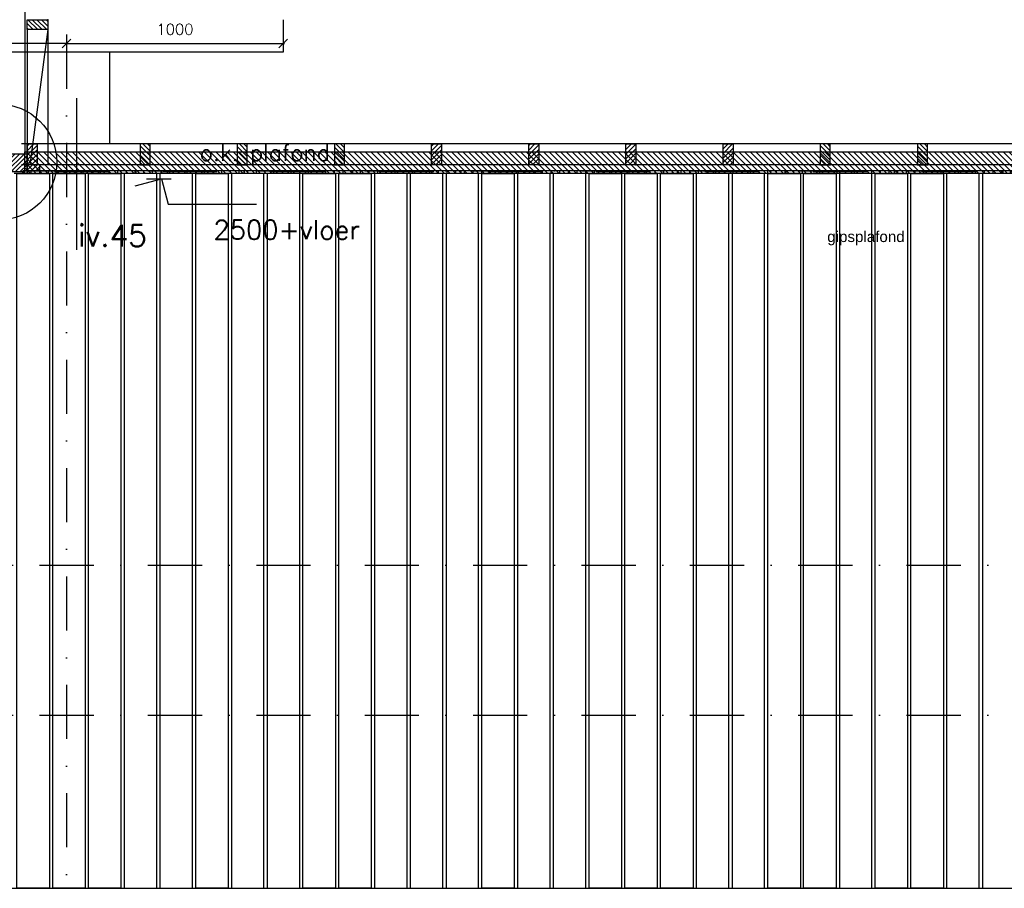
# Model space of a CAD drawing. Extents: x 0 to 317513, y 0 to 193913.
# Tile 27 of 105: x 209206 to 213749, y 94997 to 99006. Entities that reach past the tile are written whole.
import ezdxf

# ---------------------------------------------------------------- set-up
doc = ezdxf.new("R2010")
doc.units = 0
doc.header["$LTSCALE"] = 20
doc.header["$MEASUREMENT"] = 0
doc.header["$PDSIZE"] = -1
doc.linetypes.add('DASHDOT', pattern=[25, 12.5, -6.25, 0, -6.25])
doc.linetypes.add('DD1', pattern=[2.66667, 1.66667, -0.5, 0, -0.5])
doc.layers.get('0').update_dxf_attribs({"linetype": 'CONTINUOUS'})
doc.layers.get('DEFPOINTS').update_dxf_attribs({"linetype": 'CONTINUOUS'})
for name, color, linetype in [('_DETAILNUMMERS', 4, 'CONTINUOUS'), ('_DETAILNUMMERSTEKST', 4, 'CONTINUOUS'), ('A--01A1_ACEER', 1, 'CONTINUOUS'), ('A--A25--_F--3-', 9, 'CONTINUOUS'), ('A--A31--_F--3-', 9, 'CONTINUOUS'), ('A--A42--_F--3-', 9, 'CONTINUOUS'), ('A--L22D1_BINNENWAND', 1, 'CONTINUOUS'), ('A--L22D2_BINNENWAND', 2, 'CONTINUOUS'), ('A--L22D3_BINNENWAND', 3, 'CONTINUOUS'), ('A--L25--', 7, 'CONTINUOUS'), ('A--L25--_F-23-', 7, 'CONTINUOUS'), ('A--L28D1_KONSTRUKTIES', 1, 'CONTINUOUS'), ('A--L31--_F--3-', 7, 'CONTINUOUS'), ('A--L31--_F123--A1-BINNENKOZ', 1, 'CONTINUOUS'), ('A--L31D1_BUITENKOZIJN', 1, 'CONTINUOUS'), ('A--L35D1_PLAFONDS', 1, 'CONTINUOUS'), ('A--L42--', 7, 'CONTINUOUS'), ('A--L42--_F--3-', 7, 'CONTINUOUS'), ('A--M$1A-_F123-', 1, 'CONTINUOUS'), ('A--M01A1_MAATVOERING', 1, 'CONTINUOUS'), ('A--M01B1_HOOGTE_MAATV', 1, 'CONTINUOUS'), ('A--T$1A-_F123_20', 1, 'CONTINUOUS'), ('A--T$7A8-_STRAMIEN', 8, 'DASHDOT'), ('A--T01B2_HOOGTE_MAATV', 2, 'CONTINUOUS'), ('A--T01B3_HOOGTE_MAATV', 3, 'CONTINUOUS'), ('STRAMIEN', 8, 'DD1'), ('X--LR---_CP', 7, 'CONTINUOUS')]:
    doc.layers.add(name, color=color, linetype=linetype)
doc.styles.add('EB2', font='ARIAL.TTF')
doc.styles.add('HIEMSTRA', font='romans.shx')
doc.styles.add('HOOGTEXT', font='ROMANS.shx', dxfattribs={"height": 2.5})
doc.dimstyles.get("Standard").update_dxf_attribs({"dimscale": 40, "dimtxt": 2.5, "dimasz": 2, "dimexe": 0.3, "dimexo": 0.3, "dimgap": 2, "dimtad": 1, "dimdec": 0, "dimzin": 0, "dimdsep": 46, "dimtxsty": 'HIEMSTRA', "dimblk1": 'OBLIQUE', "dimblk2": 'OBLIQUE', "dimsah": 1, "dimcen": 0.09, "dimdle": 0.3, "dimclrd": 1, "dimclre": 1, "dimclrt": 3, "dimadec": 0, "dimazin": 0, "dimtfac": 1, "dimtdec": 4, "dimtix": 1, "dimtmove": 2, "dimatfit": 3, "dimldrblk": 'OBLIQUE', "dimfxl": 0, "dimtvp": 625, "dimtolj": 1, "dimtzin": 0, "dimarcsym": 0})

# ---------------------------------------------------------------- blocks, each defined once
blk = doc.blocks.new('*U901')
at = {"layer": 'A--A42--_F--3-', "linetype": 'Continuous'}
h = blk.add_hatch(dxfattribs=at)
h.set_pattern_fill('ALFALINE', color=256, scale=40, angle=45, style=0)
h.set_pattern_definition([(90, (-216981.59, -98302.148), (-40, 7e-15), [])])
h.paths.add_polyline_path([(0, 0), (0, -6.3), (-7761.4, -6.3), (-7761.4, 0), (-7761.4, 6.2), (0, 6.2)])
at = {"layer": 'A--L42--_F--3-', "color": 3, "linetype": 'Continuous'}
for points in [[(0, 0), (0, 6.2), (-7761.4, 6.2), (-7761.4, 0)], [(0, 0), (0, -6.3), (-7761.4, -6.3), (-7761.4, 0)], [(0, 0), (0, -6.3), (-7761.4, -6.3), (-7761.4, 0)], [(0, 0), (0, -6.3), (-7761.4, -6.3), (-7761.4, 0)]]:
    blk.add_lwpolyline(points, dxfattribs=at)
blk = doc.blocks.new('Q020283-')
at = {"layer": 'A--A25--_F--3-'}
h = blk.add_hatch(dxfattribs=at)
h.set_pattern_fill('ALFALINE', color=256, scale=15, style=0, pattern_type=2)
h.set_pattern_definition([(45, (0, 0), (-10.6066, 10.6066), [])])
h.paths.add_polyline_path([(0, 0), (0, 96), (46, 96), (46, 0)])
at = {"layer": 'A--L25--_F-23-', "color": 2, "linetype": 'Continuous'}
blk.add_lwpolyline([(0, 0), (0, 96), (46, 96), (46, 0)], close=True, dxfattribs=at)
at = {"layer": 'X--LR---_CP'}
for p in [(0, 0), (0, 0), (46, 0)]:
    blk.add_point(p, dxfattribs=at)
blk = doc.blocks.new('_OBLIQUE')
at = {"color": 0, "linetype": 'ByBlock'}
blk.add_line((-0.5, -0.5), (0.5, 0.5), dxfattribs=at)
blk = doc.blocks.new('*D244')
at = {"color": 1, "linetype": 'ByBlock'}
for p, q in [((208422.3, 98908.6), (208422.3, 98890.7)), ((209422.3, 98908.6), (209422.3, 98890.7)), ((209428.3, 98896.7), (208416.3, 98896.7))]:
    blk.add_line(p, q, dxfattribs=at)
at = {"layer": 'DEFPOINTS', "color": 0, "linetype": 'ByBlock'}
for p in [(208422.3, 98914.6), (209422.3, 98914.6), (208422.3, 98896.7)]:
    blk.add_point(p, dxfattribs=at)
at = {"color": 1, "linetype": 'ByBlock', "xscale": 40, "yscale": 40, "zscale": 40, "rotation": 180}
blk.add_blockref('_OBLIQUE', (208422.3, 98896.7), dxfattribs=at)
at = {"color": 1, "linetype": 'ByBlock', "xscale": 40, "yscale": 40, "zscale": 40}
blk.add_blockref('_OBLIQUE', (209422.3, 98896.7), dxfattribs=at)
at = {"color": 2, "linetype": 'ByBlock', "insert": (208922.3, 98961.7), "char_height": 50, "attachment_point": 5, "style": 'HIEMSTRA'}
blk.add_mtext('\\A1;1000', dxfattribs=at)
blk = doc.blocks.new('*D245')
at = {"color": 1, "linetype": 'ByBlock'}
for p, q in [((209422.3, 98908.6), (209422.3, 98890.7)), ((210422.3, 98908.6), (210422.3, 98890.7)), ((209416.3, 98896.7), (210428.3, 98896.7))]:
    blk.add_line(p, q, dxfattribs=at)
at = {"layer": 'DEFPOINTS', "color": 0, "linetype": 'ByBlock'}
for p in [(209422.3, 98914.6), (210422.3, 98914.6), (210422.3, 98896.7)]:
    blk.add_point(p, dxfattribs=at)
at = {"color": 1, "linetype": 'ByBlock', "xscale": 40, "yscale": 40, "zscale": 40, "rotation": 180}
blk.add_blockref('_OBLIQUE', (209422.3, 98896.7), dxfattribs=at)
at = {"color": 1, "linetype": 'ByBlock', "xscale": 40, "yscale": 40, "zscale": 40}
blk.add_blockref('_OBLIQUE', (210422.3, 98896.7), dxfattribs=at)
at = {"color": 2, "linetype": 'ByBlock', "insert": (209922.3, 98961.7), "char_height": 50, "attachment_point": 5, "style": 'HIEMSTRA'}
blk.add_mtext('\\A1;1000', dxfattribs=at)
blk = doc.blocks.new('HOOGTEP')
at = {"layer": 'A--M01A1_MAATVOERING'}
for p, q in [((0, 0), (0.624, 2.33)), ((0.624, 2.33), (8.794, 2.33)), ((-2.415, 0.647), (0, 0))]:
    blk.add_line(p, q, dxfattribs=at)
at = {"layer": 'A--M01B1_HOOGTE_MAATV'}
blk.add_line((-1.379, 0), (0.911, 0), dxfattribs=at)
at = {"layer": 'A--T01B2_HOOGTE_MAATV', "style": 'HOOGTEXT', "flags": 4}
blk.add_attdef('TEKST', (1.84, -0.671), '', height=1.5, dxfattribs=at)
at = {"layer": 'A--T01B3_HOOGTE_MAATV', "style": 'HOOGTEXT', "flags": 4}
blk.add_attdef('HOOGTE', (1.673, 3.819), '', height=1.75, dxfattribs=at)

msp = doc.modelspace()

# ---------------------------------------------------------------- hatches: boundary and pattern name
at = {"layer": 'A--01A1_ACEER', "linetype": 'Continuous'}
h = msp.add_hatch(dxfattribs=at)
h.set_pattern_fill('ANSI31', color=256, scale=150, style=0)
h.set_pattern_definition([(135, (375924.08, 3700), (13.2582521, 13.2582521), [])])
h.paths.add_polyline_path([(216981.6, 98295.9), (209230.2, 98295.9), (209230.2, 98395.9), (216981.6, 98395.9)])
at = {"layer": 'A--A25--_F--3-'}
h = msp.add_hatch(dxfattribs=at)
h.set_pattern_fill('ALFALINE', color=256, scale=15, angle=-90, style=0, pattern_type=2)
h.set_pattern_definition([(45, (215845.412, 98658.398), (10.606602, -10.606602), [])])
h.paths.add_polyline_path([(209240.2, 98308.4), (209299.2, 98308.4), (209299.2, 98336.4), (209240.2, 98336.4)])
at = {"layer": 'A--A31--_F--3-'}
h = msp.add_hatch(dxfattribs=at)
h.set_pattern_fill('ALFALINE', color=256, scale=15, style=0, pattern_type=2)
h.set_pattern_definition([(225, (209230.179, 99471.898), (10.6066, -10.6066), [])])
h.paths.add_polyline_path([(209093.3, 98364.9), (209091.2, 98362.8), (209091.2, 98304.9), (209091.2, 98295.9), (209106.2, 98295.9), (209106.2, 98304.9), (209225.2, 98304.9), (209225.2, 98295.9), (209240.2, 98295.9), (209240.2, 98368.9), (209240.2, 98384.9), (209239.2, 98385.9), (209143.2, 98385.9), (209142.2, 98384.9), (209142.2, 98376.9), (209142.2, 98365.6), (209141.5, 98364.9)])

# ---------------------------------------------------------------- linework, layer by layer
at = {"layer": '_DETAILNUMMERS'}
msp.add_line((209468.4, 98644.1), (209468.4, 97943.2), dxfattribs=at)
msp.add_circle((209109.2, 98348.6), 267.8, dxfattribs=at)
at = {"layer": 'A--01A1_ACEER'}
msp.add_line((209230.2, 101711.7), (209230.2, 98383.9), dxfattribs=at)
at = {"layer": 'A--L22D1_BINNENWAND'}
for points in [[(209343.3, 94997.3), (209193.3, 94997.3), (209193.3, 98295.9), (209343.3, 98295.9)], [(209508.3, 94997.3), (209358.3, 94997.3), (209358.3, 98295.9), (209508.3, 98295.9)], [(209673.3, 94997.3), (209523.3, 94997.3), (209523.3, 98295.9), (209673.3, 98295.9)], [(209688.3, 94997.3), (209838.3, 94997.3), (209838.3, 98295.9), (209688.3, 98295.9)], [(209853.3, 94997.3), (210003.3, 94997.3), (210003.3, 98295.9), (209853.3, 98295.9)], [(210168.3, 94997.3), (210018.3, 94997.3), (210018.3, 98295.9), (210168.3, 98295.9)], [(210183.3, 94997.3), (210333.3, 94997.3), (210333.3, 98295.9), (210183.3, 98295.9)], [(210348.3, 94997.3), (210498.3, 94997.3), (210498.3, 98295.9), (210348.3, 98295.9)], [(210663.3, 94997.3), (210513.3, 94997.3), (210513.3, 98295.9), (210663.3, 98295.9)], [(210828.3, 94997.3), (210678.3, 94997.3), (210678.3, 98295.9), (210828.3, 98295.9)], [(210843.3, 94997.3), (210993.3, 94997.3), (210993.3, 98295.9), (210843.3, 98295.9)], [(211008.3, 94997.3), (211158.3, 94997.3), (211158.3, 98295.9), (211008.3, 98295.9)], [(211173.3, 94997.3), (211323.3, 94997.3), (211323.3, 98295.9), (211173.3, 98295.9)], [(211488.3, 94997.3), (211338.3, 94997.3), (211338.3, 98295.9), (211488.3, 98295.9)], [(211503.3, 94997.3), (211653.3, 94997.3), (211653.3, 98295.9), (211503.3, 98295.9)], [(211668.3, 94997.3), (211818.3, 94997.3), (211818.3, 98295.9), (211668.3, 98295.9)], [(211983.3, 94997.3), (211833.3, 94997.3), (211833.3, 98295.9), (211983.3, 98295.9)], [(212148.3, 94997.3), (211998.3, 94997.3), (211998.3, 98295.9), (212148.3, 98295.9)], [(212313.3, 94997.3), (212163.3, 94997.3), (212163.3, 98295.9), (212313.3, 98295.9)], [(212328.3, 94997.3), (212478.3, 94997.3), (212478.3, 98295.9), (212328.3, 98295.9)], [(212493.3, 94997.3), (212643.3, 94997.3), (212643.3, 98295.9), (212493.3, 98295.9)], [(212808.3, 94997.3), (212658.3, 94997.3), (212658.3, 98295.9), (212808.3, 98295.9)], [(212973.3, 94997.3), (212823.3, 94997.3), (212823.3, 98295.9), (212973.3, 98295.9)], [(212988.3, 94997.3), (213138.3, 94997.3), (213138.3, 98295.9), (212988.3, 98295.9)], [(213303.3, 94997.3), (213153.3, 94997.3), (213153.3, 98295.9), (213303.3, 98295.9)], [(213468.3, 94997.3), (213318.3, 94997.3), (213318.3, 98295.9), (213468.3, 98295.9)], [(213483.3, 94997.3), (213633.3, 94997.3), (213633.3, 98295.9), (213483.3, 98295.9)], [(213648.3, 94997.3), (213798.3, 94997.3), (213798.3, 98295.9), (213648.3, 98295.9)]]:
    msp.add_lwpolyline(points, close=True, dxfattribs=at)
at = {"layer": 'A--L22D2_BINNENWAND'}
msp.add_line((216885.7, 98295.9), (209181.2, 98295.9), dxfattribs=at)
at = {"layer": 'A--L22D3_BINNENWAND'}
msp.add_line((194342.9, 94998.4), (216887.7, 94997.2), dxfattribs=at)
at = {"layer": 'A--L25--_F-23-', "color": 2, "linetype": 'Continuous'}
msp.add_lwpolyline([(209240.2, 98308.4), (209299.2, 98308.4), (209299.2, 98336.4), (209240.2, 98336.4)], close=True, dxfattribs=at)
at = {"layer": 'A--L28D1_KONSTRUKTIES'}
msp.add_line((209622.3, 98432.4), (209622.3, 98855.9), dxfattribs=at)
msp.add_lwpolyline([(210422.3, 99005.9), (210422.3, 98855.9), (208422.3, 98855.9), (208422.3, 99005.9)], dxfattribs=at)
at = {"layer": 'A--L31--_F--3-', "color": 2, "linetype": 'Continuous'}
msp.add_lwpolyline([(209093.3, 98364.9), (209091.2, 98362.8), (209091.2, 98304.9), (209091.2, 98295.9), (209106.2, 98295.9), (209106.2, 98295.9), (209106.2, 98304.9), (209225.2, 98304.9), (209225.2, 98295.9), (209240.2, 98295.9), (209240.2, 98368.9), (209240.2, 98384.9), (209239.2, 98385.9), (209143.2, 98385.9), (209142.2, 98384.9), (209142.2, 98376.9), (209142.2, 98365.6), (209141.5, 98364.9)], close=True, dxfattribs=at)
at = {"layer": 'A--L31--_F123--A1-BINNENKOZ'}
msp.add_line((212714.9, 98295.9), (212714.9, 98295.9), dxfattribs=at)
at = {"layer": 'A--L31D1_BUITENKOZIJN'}
for p, q in [((209240.2, 98959.9), (209240.2, 98336.4)), ((209336.2, 98959.9), (209252.7, 98336.4)), ((209336.2, 98959.9), (209336.2, 98336.4)), ((216935.6, 98432.4), (209214.5, 98432.4)), ((216935.6, 98336.4), (209214.5, 98336.4))]:
    msp.add_line(p, q, dxfattribs=at)
at = {"layer": 'A--L35D1_PLAFONDS', "linetype": 'Continuous'}
msp.add_lwpolyline([(216981.6, 98295.9), (209230.2, 98295.9), (209230.2, 98395.9), (216981.6, 98395.9)], close=True, dxfattribs=at)
at = {"layer": 'A--T$7A8-_STRAMIEN', "color": 8}
msp.add_line((246123.5, 98304.4), (144211.7, 98304.4), dxfattribs=at)
at = {"layer": 'STRAMIEN', "linetype": 'DASHDOT'}
for p, q in [((209422.3, 109939.1), (209422.3, 90566.6)), ((139283.9, 98307.9), (241970.6, 98307.9)), ((139283.9, 96489.1), (241970.6, 96489.1)), ((139283.9, 95795.9), (241970.6, 95795.9))]:
    msp.add_line(p, q, dxfattribs=at)

# ---------------------------------------------------------------- block references
ref = msp.add_blockref('HOOGTEP', (209859.7, 98270.8), dxfattribs=dict(xscale=-50, yscale=50, zscale=50, rotation=180))
ref.add_attrib('TEKST', 'o.k. plafond', (210036.9, 98354.9), dxfattribs={"layer": 'A--T01B2_HOOGTE_MAATV', "height": 75, "style": 'HOOGTEXT', "flags": 4})
ref.add_attrib('HOOGTE', '2500+vloer', (210100.6, 97992.4), dxfattribs={"layer": 'A--T01B3_HOOGTE_MAATV', "height": 87.5, "style": 'HOOGTEXT', "flags": 4})
at = {"layer": 'A--L25--', "rotation": 90}
msp.add_blockref('Q020283-', (209336.2, 98959.9), dxfattribs=at)
at = {"layer": 'A--L25--'}
for p in [(209240.2, 98336.4), (211106.7, 98336.4), (211555.1, 98336.4), (212003.5, 98336.4), (212451.9, 98336.4)]:
    msp.add_blockref('Q020283-', p, dxfattribs=at)
at = {"layer": 'A--L25--', "xscale": -1}
for p in [(209807.6, 98336.4), (210256, 98336.4), (210704.4, 98336.4), (212946.2, 98336.4), (213394.6, 98336.4)]:
    msp.add_blockref('Q020283-', p, dxfattribs=at)
at = {"layer": 'A--L42--'}
msp.add_blockref('*U901', (216981.6, 98302.1), dxfattribs=at)

# ---------------------------------------------------------------- texts
at = {"layer": '_DETAILNUMMERSTEKST', "style": 'HIEMSTRA'}
msp.add_text('iv.45', height=100, dxfattribs=at).set_placement((209475.4, 97959.6))
at = {"layer": 'A--T$1A-_F123_20', "style": 'EB2'}
msp.add_text('gipsplafond', height=50, dxfattribs=at).set_placement((212932.4, 97979.7))

# ---------------------------------------------------------------- dimensions: what is measured, and where the dimension line sits
at = {"layer": 'A--M$1A-_F123-'}
for base, p2, picture, middle in [((208422.3, 98896.7), (208422.3, 98914.6), '*D244', (208922.3, 98961.7)), ((210422.3, 98896.7), (210422.3, 98914.6), '*D245', (209922.3, 98961.7))]:
    dim = msp.add_linear_dim(base=base, p1=(209422.3, 98914.6), p2=p2, dimstyle='Standard', override={"dimscale": 20, "dimclrt": 2}, dxfattribs=at)
    dim.commit()
    dim.dimension.update_dxf_attribs({"geometry": picture, "text_midpoint": middle})

doc.saveas('drawing.dxf')
